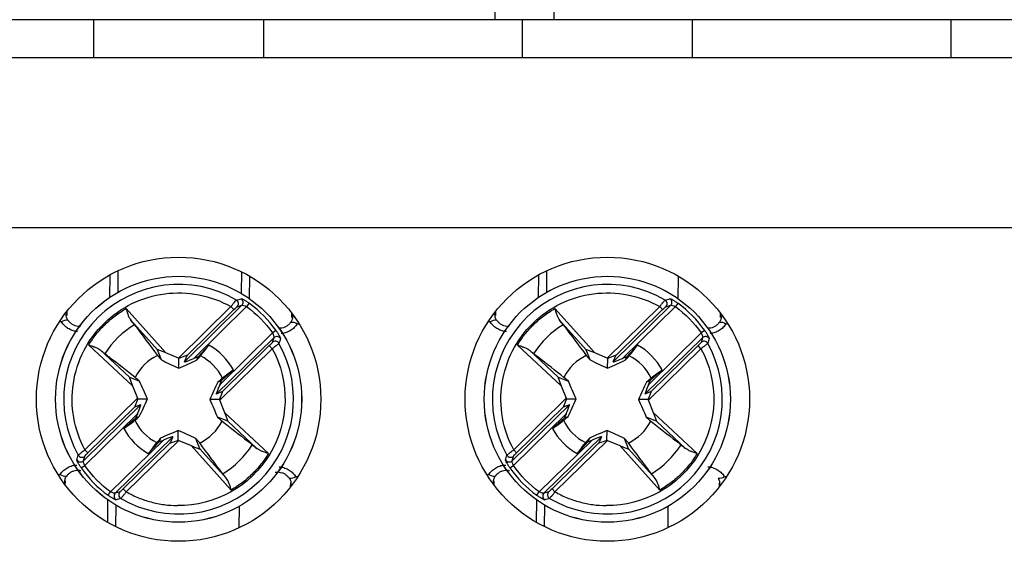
# Model space of a CAD drawing. Header units: inches. Extents: x 0.5 to 21.5, y 0.5 to 16.5.
# Tile 9 of 14: x 17.7 to 18.6, y 7.4 to 7.9. Entities that reach past the tile are written whole.
import ezdxf

# ---------------------------------------------------------------- set-up
doc = ezdxf.new("R2010")
doc.units = ezdxf.units.IN
doc.header["$LTSCALE"] = 2
doc.header["$MEASUREMENT"] = 0

msp = doc.modelspace()

# ---------------------------------------------------------------- linework, layer by layer
for p, q in [((18.15229, 8.25865), (18.15229, 7.89645)), ((18.20741, 7.89645), (18.20741, 8.25865)), ((17.78024, 7.89645), (17.57355, 7.89645)), ((17.78024, 7.86101), (17.78024, 7.89645)), ((17.93772, 7.89645), (17.78024, 7.89645)), ((18.17788, 7.89645), (17.93772, 7.89645)), ((17.93772, 7.89645), (17.93772, 7.86101)), ((18.17788, 7.86101), (18.17788, 7.89645)), ((18.33536, 7.89645), (18.17788, 7.89645)), ((18.33536, 7.89645), (18.33536, 7.86101)), ((18.57552, 7.89645), (18.33536, 7.89645)), ((18.57552, 7.86101), (18.57552, 7.89645)), ((18.733, 7.89645), (18.57552, 7.89645)), ((19.33733, 7.86101), (17.57355, 7.86101)), ((17.57355, 7.70353), (19.33733, 7.70353)), ((17.80281, 7.64349), (17.803, 7.6635)), ((17.91717, 7.66244), (17.91698, 7.64243)), ((18.20045, 7.64349), (18.20064, 7.6635)), ((17.79509, 7.65946), (17.7949, 7.63857)), ((17.92481, 7.63737), (17.925, 7.65826)), ((18.19273, 7.65946), (18.19253, 7.63857)), ((18.32245, 7.63737), (18.32264, 7.65826)), ((17.7554, 7.62573), (17.75537, 7.62181)), ((17.81019, 7.62833), (17.84726, 7.58712)), ((17.85882, 7.58224), (17.90753, 7.63006)), ((17.86435, 7.57888), (17.91773, 7.63128)), ((17.86685, 7.58461), (17.91029, 7.62725)), ((17.8731, 7.58196), (17.92209, 7.63006)), ((17.91029, 7.62725), (17.90753, 7.63006)), ((17.91337, 7.63), (17.91773, 7.63128)), ((17.92441, 7.63322), (17.92209, 7.63006)), ((18.15304, 7.62573), (18.15301, 7.62181)), ((18.20783, 7.62833), (18.2449, 7.58712)), ((18.25646, 7.58224), (18.30517, 7.63006)), ((18.26199, 7.57888), (18.31537, 7.63128)), ((18.26448, 7.58461), (18.30792, 7.62725)), ((18.27074, 7.58196), (18.31973, 7.63006)), ((18.30792, 7.62725), (18.30517, 7.63006)), ((18.31101, 7.63), (18.31537, 7.63128)), ((18.32205, 7.63322), (18.31973, 7.63006)), ((17.81461, 7.61755), (17.83936, 7.59003)), ((17.96402, 7.61987), (17.96406, 7.6238)), ((18.21224, 7.61755), (18.237, 7.59003)), ((18.36166, 7.61987), (18.36169, 7.6238)), ((17.75037, 7.61589), (17.74837, 7.61591)), ((17.94931, 7.60785), (17.94611, 7.60559)), ((17.97091, 7.61384), (17.96891, 7.61386)), ((18.14801, 7.61589), (18.146, 7.61591)), ((18.34695, 7.60785), (18.34375, 7.60559)), ((18.36855, 7.61384), (18.36655, 7.61386)), ((17.89388, 7.5488), (17.94726, 7.6012)), ((17.89712, 7.5575), (17.94611, 7.60559)), ((17.94726, 7.6012), (17.9459, 7.59687)), ((18.29151, 7.5488), (18.34489, 7.6012)), ((18.29476, 7.5575), (18.34375, 7.60559)), ((18.34489, 7.6012), (18.34353, 7.59687)), ((17.81617, 7.5566), (17.77565, 7.59443)), ((17.78635, 7.58981), (17.81341, 7.56455)), ((17.84298, 7.58053), (17.83936, 7.59003)), ((17.88709, 7.59434), (17.87699, 7.58352)), ((17.94584, 7.59103), (17.89713, 7.54321)), ((17.94309, 7.59384), (17.89965, 7.55119)), ((17.94584, 7.59103), (17.94309, 7.59384)), ((18.21381, 7.5566), (18.17329, 7.59443)), ((18.18399, 7.58981), (18.21105, 7.56455)), ((18.24061, 7.58053), (18.237, 7.59003)), ((18.28472, 7.59434), (18.27462, 7.58352)), ((18.34348, 7.59103), (18.29477, 7.54321)), ((18.34073, 7.59384), (18.29729, 7.55119)), ((18.34348, 7.59103), (18.34073, 7.59384)), ((17.85882, 7.58224), (17.84726, 7.58712)), ((17.85925, 7.57302), (17.85933, 7.58202)), ((17.86435, 7.57888), (17.86685, 7.58461)), ((17.87699, 7.58352), (17.8731, 7.58196)), ((17.87566, 7.58023), (17.87699, 7.58352)), ((18.25646, 7.58224), (18.2449, 7.58712)), ((18.25689, 7.57302), (18.25697, 7.58202)), ((18.26199, 7.57888), (18.26448, 7.58461)), ((18.27462, 7.58352), (18.27074, 7.58196)), ((18.2733, 7.58023), (18.27462, 7.58352)), ((17.89875, 7.56135), (17.90975, 7.57125)), ((18.29638, 7.56135), (18.30739, 7.57125)), ((17.81341, 7.56455), (17.82284, 7.56076)), ((18.21105, 7.56455), (18.22048, 7.56076)), ((17.81617, 7.5566), (17.82083, 7.54495)), ((17.89875, 7.56135), (17.89543, 7.56009)), ((17.89712, 7.5575), (17.89875, 7.56135)), ((18.21381, 7.5566), (18.21847, 7.54495)), ((18.29638, 7.56135), (18.29307, 7.56009)), ((18.29476, 7.5575), (18.29638, 7.56135)), ((17.77212, 7.49714), (17.82083, 7.54495)), ((17.82104, 7.54444), (17.83005, 7.54435)), ((17.89692, 7.54373), (17.88792, 7.54382)), ((17.89965, 7.55119), (17.89388, 7.5488)), ((18.16976, 7.49714), (18.21847, 7.54495)), ((18.21868, 7.54444), (18.22768, 7.54435)), ((18.29456, 7.54373), (18.28556, 7.54382)), ((18.29729, 7.55119), (18.29151, 7.5488)), ((17.82409, 7.53936), (17.77071, 7.48696)), ((17.77488, 7.49433), (17.81832, 7.53697)), ((17.81832, 7.53697), (17.82409, 7.53936)), ((17.90179, 7.53157), (17.89713, 7.54321)), ((18.22173, 7.53936), (18.16835, 7.48696)), ((18.17251, 7.49433), (18.21595, 7.53697)), ((18.21595, 7.53697), (18.22173, 7.53936)), ((18.29943, 7.53157), (18.29477, 7.54321)), ((17.82085, 7.53067), (17.77185, 7.48258)), ((17.81922, 7.52681), (17.80821, 7.51692)), ((17.82085, 7.53067), (17.81922, 7.52681)), ((17.81922, 7.52681), (17.82254, 7.52808)), ((17.90455, 7.52361), (17.89513, 7.5274)), ((17.90179, 7.53157), (17.94232, 7.49374)), ((18.21848, 7.53067), (18.16949, 7.48258)), ((18.21686, 7.52681), (18.20585, 7.51692)), ((18.21848, 7.53067), (18.21686, 7.52681)), ((18.21686, 7.52681), (18.22017, 7.52808)), ((18.30219, 7.52361), (18.29276, 7.5274)), ((18.29943, 7.53157), (18.33995, 7.49374)), ((17.93161, 7.49835), (17.90455, 7.52361)), ((18.32925, 7.49835), (18.30219, 7.52361)), ((17.85362, 7.50928), (17.80024, 7.45688)), ((17.8423, 7.50794), (17.84098, 7.50465)), ((17.85362, 7.50928), (17.85112, 7.50356)), ((17.85863, 7.50614), (17.85871, 7.51515)), ((17.8786, 7.49814), (17.87499, 7.50764)), ((18.25125, 7.50928), (18.19787, 7.45688)), ((18.23994, 7.50794), (18.23862, 7.50465)), ((18.25125, 7.50928), (18.24876, 7.50356)), ((18.25627, 7.50614), (18.25635, 7.51515)), ((18.27624, 7.49814), (18.27263, 7.50764)), ((17.84487, 7.5062), (17.79587, 7.45811)), ((17.85112, 7.50356), (17.80768, 7.46091)), ((17.85914, 7.50592), (17.81043, 7.45811)), ((17.83088, 7.49383), (17.84098, 7.50465)), ((17.84098, 7.50465), (17.84487, 7.5062)), ((17.85914, 7.50592), (17.8707, 7.50105)), ((17.90777, 7.45983), (17.8707, 7.50105)), ((17.8786, 7.49814), (17.90336, 7.47062)), ((18.2425, 7.5062), (18.19351, 7.45811)), ((18.24876, 7.50356), (18.20532, 7.46091)), ((18.25678, 7.50592), (18.20807, 7.45811)), ((18.22852, 7.49383), (18.23862, 7.50465)), ((18.23862, 7.50465), (18.2425, 7.5062)), ((18.25678, 7.50592), (18.26834, 7.50105)), ((18.30541, 7.45983), (18.26834, 7.50105)), ((18.27624, 7.49814), (18.301, 7.47062)), ((17.77071, 7.48696), (17.77207, 7.49129)), ((17.77212, 7.49714), (17.77488, 7.49433)), ((18.16835, 7.48696), (18.16971, 7.49129)), ((18.16976, 7.49714), (18.17251, 7.49433)), ((17.76865, 7.48032), (17.77185, 7.48258)), ((18.16629, 7.48032), (18.16949, 7.48258)), ((17.74705, 7.47432), (17.74906, 7.4743)), ((17.9676, 7.47228), (17.9696, 7.47226)), ((18.14469, 7.47432), (18.14669, 7.4743)), ((18.36524, 7.47228), (18.36724, 7.47226)), ((17.75391, 7.46437), (17.75395, 7.46829)), ((17.9626, 7.46636), (17.96256, 7.46244)), ((18.15155, 7.46437), (18.15158, 7.46829)), ((18.36024, 7.46636), (18.3602, 7.46244)), ((17.79355, 7.45495), (17.79587, 7.45811)), ((17.80459, 7.45816), (17.80024, 7.45688)), ((17.80768, 7.46091), (17.81043, 7.45811)), ((18.19119, 7.45495), (18.19351, 7.45811)), ((18.20223, 7.45816), (18.19787, 7.45688)), ((18.20532, 7.46091), (18.20807, 7.45811)), ((17.79315, 7.4508), (17.79296, 7.42991)), ((17.8008, 7.42572), (17.80098, 7.44574)), ((17.91515, 7.44468), (17.91496, 7.42466)), ((18.19079, 7.4508), (18.1906, 7.42991)), ((18.19843, 7.42572), (18.19862, 7.44574)), ((18.31279, 7.44468), (18.3126, 7.42466))]:
    msp.add_line(p, q)
at = {"flags": 128}
for points in [[(17.7539, 7.62379), (17.75406, 7.62369), (17.75478, 7.62311)], [(17.75679, 7.61701), (17.75657, 7.6172), (17.75627, 7.61735)], [(17.96464, 7.62117), (17.96536, 7.62173), (17.96552, 7.62183)], [(18.15154, 7.62379), (18.1517, 7.62369), (18.15242, 7.62311)], [(18.15443, 7.61701), (18.15421, 7.6172), (18.15391, 7.61735)], [(18.36228, 7.62117), (18.363, 7.62173), (18.36316, 7.62183)], [(17.96303, 7.61544), (17.96273, 7.61529), (17.96251, 7.61511)], [(18.36067, 7.61544), (18.36037, 7.61529), (18.36015, 7.61511)], [(17.75493, 7.47273), (17.75523, 7.47288), (17.75546, 7.47307)], [(17.96117, 7.47116), (17.96139, 7.47097), (17.96169, 7.47081)], [(18.15257, 7.47273), (18.15287, 7.47288), (18.1531, 7.47307)], [(17.75333, 7.467), (17.7526, 7.46643), (17.75244, 7.46634)], [(17.96319, 7.46506), (17.96391, 7.46447), (17.96406, 7.46438)], [(18.15096, 7.467), (18.15024, 7.46643), (18.15008, 7.46634)], [(18.36083, 7.46506), (18.36154, 7.46447), (18.3617, 7.46438)]]:
    msp.add_lwpolyline(points, dxfattribs=at)
for centre, radius in [((17.85898, 7.54408), 0.13189), ((18.25662, 7.54408), 0.13189), ((17.85898, 7.54408), 0.11417), ((17.85898, 7.54408), 0.11413), ((18.25662, 7.54408), 0.11417), ((18.25662, 7.54408), 0.11413)]:
    msp.add_circle(centre, radius)
for centre, radius, start, end in [((17.85898, 7.54408), 0.10658, 59.80061, 209.13733), ((18.25662, 7.54408), 0.10658, 59.80061, 209.13733), ((17.91058, 7.6328), 0.00395, 314.99013, 59.37771), ((17.91494, 7.63408), 0.00395, 314.97221, 57.7116), ((18.30822, 7.6328), 0.00395, 314.99013, 59.37771), ((18.31257, 7.63408), 0.00395, 314.97221, 57.7116), ((17.85898, 7.54408), 0.11057, 35.21881, 53.71914), ((18.25662, 7.54408), 0.11057, 35.21881, 53.71914), ((17.75516, 7.60919), 0.00824, 82.25241, 125.59165), ((17.75335, 7.62167), 0.00202, 3.77243, 45.11233), ((17.96604, 7.6197), 0.00202, 133.67061, 175.14568), ((18.1528, 7.60919), 0.00824, 82.25241, 125.59165), ((18.15099, 7.62167), 0.00202, 3.77243, 45.11233), ((18.36367, 7.6197), 0.00202, 133.67061, 175.14568), ((17.85898, 7.54408), 0.08031, 120.61251, 148.32543), ((17.96399, 7.60725), 0.00824, 53.35028, 96.67025), ((18.25662, 7.54408), 0.08031, 120.61251, 148.32543), ((18.36163, 7.60725), 0.00824, 53.35028, 96.67025), ((17.95, 7.59836), 0.00395, 31.22641, 133.96574), ((18.34764, 7.59836), 0.00395, 31.22641, 133.96574), ((17.85898, 7.54408), 0.10658, 239.80061, 29.13733), ((17.85898, 7.54408), 0.05758, 28.15255, 60.78539), ((17.94864, 7.59403), 0.00395, 29.55985, 133.94781), ((18.25662, 7.54408), 0.10658, 239.80061, 29.13733), ((18.25662, 7.54408), 0.05758, 28.15255, 60.78539), ((18.34628, 7.59403), 0.00395, 29.55985, 133.94781), ((17.85898, 7.54408), 0.04508, 115.71668, 153.22126), ((17.85898, 7.54408), 0.04508, 25.71668, 63.22126), ((18.25662, 7.54408), 0.04508, 115.71668, 153.22126), ((18.25662, 7.54408), 0.04508, 25.71668, 63.22126), ((17.85898, 7.54408), 0.05758, 208.15255, 240.78539), ((17.85898, 7.54408), 0.04508, 205.71668, 243.22126), ((17.85898, 7.54408), 0.04508, 295.71668, 333.22126), ((18.25662, 7.54408), 0.05758, 208.15255, 240.78539), ((18.25662, 7.54408), 0.04508, 205.71668, 243.22126), ((18.25662, 7.54408), 0.04508, 295.71668, 333.22126), ((17.85898, 7.54408), 0.08031, 300.61251, 328.32543), ((18.25662, 7.54408), 0.08031, 300.61251, 328.32543), ((17.76933, 7.49414), 0.00395, 209.55985, 313.94781), ((18.16696, 7.49414), 0.00395, 209.55985, 313.94781), ((17.76797, 7.48981), 0.00395, 211.22635, 313.96574), ((17.85898, 7.54408), 0.11057, 215.21881, 233.71914), ((18.16561, 7.48981), 0.00395, 211.22635, 313.96574), ((18.25662, 7.54408), 0.11057, 215.21881, 233.71914), ((17.75397, 7.48092), 0.00824, 233.35028, 276.67025), ((17.9628, 7.47898), 0.00824, 262.25241, 305.59165), ((18.15161, 7.48092), 0.00824, 233.35028, 276.67025), ((18.36044, 7.47898), 0.00824, 262.25241, 305.59165), ((17.75193, 7.46846), 0.00202, 313.67061, 355.14568), ((17.96462, 7.46649), 0.00202, 183.79226, 225.26733), ((18.14957, 7.46846), 0.00202, 313.67061, 355.14568), ((18.36225, 7.46649), 0.00202, 183.79226, 225.26733), ((17.80303, 7.45409), 0.00395, 134.97221, 237.7116), ((17.80738, 7.45537), 0.00395, 134.99013, 239.37765), ((18.20067, 7.45409), 0.00395, 134.97221, 237.7116), ((18.20502, 7.45537), 0.00395, 134.99013, 239.37765)]:
    msp.add_arc(centre, radius, start, end)
for centre, major_axis, ratio, start_param, end_param in [((17.84792, 7.58639), (0.00856, -0.00365), 0.04428, 1.665832, 3.184268), ((18.24555, 7.58639), (0.00856, -0.00365), 0.04428, 1.665832, 3.184268), ((17.8585, 7.58193), (0.00394, -0.00164), 0.096832, 1.398366, 1.529945), ((17.85733, 7.58078), (0.00952, 0.00385), 0.040112, 6.242281, 7.625556), ((17.87387, 7.58272), (0.00952, 0.00385), 0.040112, 3.100688, 4.615543), ((18.25614, 7.58193), (0.00394, -0.00164), 0.096832, 1.398366, 1.529945), ((18.25497, 7.58078), (0.00952, 0.00385), 0.040112, 6.242281, 7.625556), ((18.2715, 7.58272), (0.00952, 0.00385), 0.040112, 3.100688, 4.615543), ((17.81688, 7.55593), (-0.00349, 0.00862), 0.04428, 6.24051, 7.758946), ((18.21452, 7.55593), (-0.00349, 0.00862), 0.04428, 6.24051, 7.758946), ((17.89788, 7.55825), (0.00403, 0.00944), 0.040112, 1.667642, 3.182497), ((18.29552, 7.55825), (0.00403, 0.00944), 0.040112, 1.667642, 3.182497), ((17.82232, 7.54642), (0.00403, 0.00944), 0.040112, 1.799222, 3.182497), ((17.82115, 7.54527), (-0.00157, 0.00397), 0.096832, 1.611647, 1.743226), ((17.89564, 7.54175), (0.00403, 0.00944), 0.040112, 4.940814, 6.32409), ((17.89681, 7.5429), (-0.00157, 0.00397), 0.096832, 4.75324, 4.884819), ((18.21996, 7.54642), (0.00403, 0.00944), 0.040112, 1.799222, 3.182497), ((18.21879, 7.54527), (-0.00157, 0.00397), 0.096832, 1.611647, 1.743226), ((18.29328, 7.54175), (0.00403, 0.00944), 0.040112, 4.940814, 6.32409), ((18.29445, 7.5429), (-0.00157, 0.00397), 0.096832, 4.75324, 4.884819), ((17.82008, 7.52992), (0.00403, 0.00944), 0.040112, 4.809235, 6.32409), ((18.21772, 7.52992), (0.00403, 0.00944), 0.040112, 4.809235, 6.32409), ((17.90108, 7.53223), (-0.00349, 0.00862), 0.04428, 3.098917, 4.617354), ((18.29872, 7.53223), (-0.00349, 0.00862), 0.04428, 3.098917, 4.617354), ((17.8441, 7.50545), (0.00952, 0.00385), 0.040112, 6.242281, 7.757136), ((18.24174, 7.50545), (0.00952, 0.00385), 0.040112, 6.242281, 7.757136), ((17.86064, 7.50739), (0.00952, 0.00385), 0.040112, 3.100688, 4.483964), ((17.85946, 7.50624), (0.00394, -0.00164), 0.096832, 4.539959, 4.671538), ((17.87005, 7.50177), (0.00856, -0.00365), 0.04428, 4.807424, 6.325861), ((18.25827, 7.50739), (0.00952, 0.00385), 0.040112, 3.100688, 4.483964), ((18.2571, 7.50624), (0.00394, -0.00164), 0.096832, 4.539959, 4.671538), ((18.26769, 7.50177), (0.00856, -0.00365), 0.04428, 4.807424, 6.325861)]:
    msp.add_ellipse(centre, major_axis=major_axis, ratio=ratio, start_param=start_param, end_param=end_param)
for points, knots in [([(17.77212, 7.49714), (17.76194, 7.51598), (17.75816, 7.53762), (17.76454, 7.57997), (17.77453, 7.59954), (17.8051, 7.62955), (17.82485, 7.63918), (17.86731, 7.64477), (17.88888, 7.64059), (17.90753, 7.63006)], [0, 0, 0, 0, 0.25, 0.25, 0.5, 0.5, 0.75, 0.75, 1, 1, 1, 1]), ([(18.16976, 7.49714), (18.15958, 7.51598), (18.15579, 7.53762), (18.16218, 7.57997), (18.17217, 7.59954), (18.20274, 7.62955), (18.22249, 7.63918), (18.26495, 7.64477), (18.28652, 7.64059), (18.30517, 7.63006)], [0, 0, 0, 0, 0.25, 0.25, 0.5, 0.5, 0.75, 0.75, 1, 1, 1, 1]), ([(17.90753, 7.63006), (17.90786, 7.63049), (17.90848, 7.63129), (17.90932, 7.63235), (17.90998, 7.63318), (17.91049, 7.63379), (17.91126, 7.63473), (17.91217, 7.63581), (17.91246, 7.63607), (17.91259, 7.6362)], [0, 0, 0, 0, 0.138769, 0.258297, 0.358544, 0.439475, 0.501066, 0.760761, 1, 1, 1, 1]), ([(17.91705, 7.63742), (17.91713, 7.63742), (17.91729, 7.63742), (17.91785, 7.63722), (17.91863, 7.63686), (17.91992, 7.63617), (17.92188, 7.63502), (17.92357, 7.63382), (17.92441, 7.63322)], [0, 0, 0, 0, 0.125443, 0.2474, 0.37098, 0.501115, 0.750201, 1, 1, 1, 1]), ([(18.30517, 7.63006), (18.3055, 7.63049), (18.30612, 7.63129), (18.30696, 7.63235), (18.30762, 7.63318), (18.30812, 7.63379), (18.3089, 7.63473), (18.30981, 7.63581), (18.31009, 7.63607), (18.31023, 7.6362)], [0, 0, 0, 0, 0.138769, 0.258297, 0.358544, 0.439475, 0.501066, 0.760761, 1, 1, 1, 1]), ([(18.31468, 7.63742), (18.31477, 7.63742), (18.31493, 7.63742), (18.31549, 7.63722), (18.31627, 7.63686), (18.31756, 7.63617), (18.31951, 7.63502), (18.3212, 7.63382), (18.32205, 7.63322)], [0, 0, 0, 0, 0.125443, 0.247401, 0.37098, 0.501115, 0.750201, 1, 1, 1, 1]), ([(17.77565, 7.59443), (17.77674, 7.59615), (17.77891, 7.5996), (17.78256, 7.6045), (17.7865, 7.60918), (17.79214, 7.61507), (17.79983, 7.62183), (17.80674, 7.62617), (17.81019, 7.62833)], [0, 0, 0, 0, 0.125196, 0.249951, 0.374762, 0.500122, 0.749951, 1, 1, 1, 1]), ([(17.81019, 7.62833), (17.81043, 7.6275), (17.81087, 7.626), (17.81148, 7.62404), (17.81224, 7.6219), (17.81314, 7.61962), (17.81415, 7.61819), (17.81461, 7.61755)], [0, 0, 0, 0, 0.207855, 0.374568, 0.500132, 0.77362, 1, 1, 1, 1]), ([(18.17329, 7.59443), (18.17437, 7.59615), (18.17654, 7.5996), (18.1802, 7.6045), (18.18414, 7.60918), (18.18978, 7.61507), (18.19746, 7.62183), (18.20437, 7.62617), (18.20783, 7.62833)], [0, 0, 0, 0, 0.125196, 0.249951, 0.374762, 0.500122, 0.749951, 1, 1, 1, 1]), ([(18.20783, 7.62833), (18.20807, 7.6275), (18.20851, 7.626), (18.20912, 7.62404), (18.20988, 7.6219), (18.21078, 7.61962), (18.21179, 7.61819), (18.21224, 7.61755)], [0, 0, 0, 0, 0.207855, 0.374568, 0.500132, 0.77362, 1, 1, 1, 1]), ([(17.75626, 7.61736), (17.75578, 7.61828), (17.75483, 7.62011), (17.7548, 7.62211), (17.75478, 7.6231)], [0, 0, 0, 0, 0.503642, 1, 1, 1, 1]), ([(17.76793, 7.61168), (17.76718, 7.61166), (17.76551, 7.6116), (17.763, 7.61223), (17.76055, 7.61337), (17.75837, 7.61496), (17.75732, 7.61633), (17.75679, 7.61701)], [0, 0, 0, 0, 0.170682, 0.376068, 0.58274, 0.790464, 1, 1, 1, 1]), ([(17.96463, 7.62116), (17.9646, 7.62017), (17.96453, 7.61817), (17.96354, 7.61636), (17.96305, 7.61544)], [0, 0, 0, 0, 0.496358, 1, 1, 1, 1]), ([(18.15389, 7.61736), (18.15342, 7.61828), (18.15247, 7.62011), (18.15243, 7.62211), (18.15242, 7.6231)], [0, 0, 0, 0, 0.503642, 1, 1, 1, 1]), ([(18.16557, 7.61168), (18.16482, 7.61166), (18.16315, 7.6116), (18.16063, 7.61223), (18.15819, 7.61337), (18.15601, 7.61496), (18.15496, 7.61633), (18.15443, 7.61701)], [0, 0, 0, 0, 0.170682, 0.376068, 0.58274, 0.790464, 1, 1, 1, 1]), ([(18.36227, 7.62116), (18.36223, 7.62017), (18.36217, 7.61817), (18.36118, 7.61636), (18.36069, 7.61544)], [0, 0, 0, 0, 0.496358, 1, 1, 1, 1]), ([(17.76533, 7.60688), (17.76511, 7.60689), (17.7634, 7.60689), (17.76027, 7.60784), (17.75631, 7.60975), (17.75285, 7.61247), (17.7512, 7.61475), (17.75037, 7.61589)], [0, 0, 0, 0, 0.035732, 0.275625, 0.51751, 0.757446, 1, 1, 1, 1]), ([(17.94931, 7.60785), (17.94961, 7.60742), (17.9502, 7.60657), (17.95101, 7.60531), (17.95173, 7.60411), (17.95254, 7.60264), (17.95331, 7.60104), (17.95335, 7.60062), (17.95338, 7.60041)], [0, 0, 0, 0, 0.127626, 0.250975, 0.374166, 0.501342, 0.753817, 1, 1, 1, 1]), ([(17.96251, 7.61511), (17.96197, 7.61443), (17.96089, 7.61309), (17.95869, 7.61153), (17.95622, 7.61045), (17.9539, 7.60989), (17.95246, 7.60995), (17.95192, 7.60998)], [0, 0, 0, 0, 0.220553, 0.43898, 0.656249, 0.872261, 1, 1, 1, 1]), ([(17.96891, 7.61386), (17.96806, 7.61274), (17.96636, 7.61049), (17.96285, 7.60783), (17.95885, 7.60601), (17.95586, 7.60512), (17.9543, 7.60514), (17.95423, 7.60514)], [0, 0, 0, 0, 0.248654, 0.494727, 0.742489, 0.988415, 1, 1, 1, 1]), ([(18.16297, 7.60688), (18.16275, 7.60689), (18.16104, 7.60689), (18.15791, 7.60784), (18.15395, 7.60975), (18.15049, 7.61247), (18.14884, 7.61475), (18.14801, 7.61589)], [0, 0, 0, 0, 0.035732, 0.275625, 0.51751, 0.757446, 1, 1, 1, 1]), ([(18.34695, 7.60785), (18.34725, 7.60742), (18.34784, 7.60657), (18.34865, 7.60531), (18.34937, 7.60411), (18.35018, 7.60264), (18.35095, 7.60104), (18.35099, 7.60062), (18.35101, 7.60041)], [0, 0, 0, 0, 0.127626, 0.250975, 0.374166, 0.501342, 0.753817, 1, 1, 1, 1]), ([(18.36015, 7.61511), (18.35961, 7.61443), (18.35853, 7.61309), (18.35632, 7.61153), (18.35386, 7.61045), (18.35154, 7.60989), (18.3501, 7.60995), (18.34956, 7.60998)], [0, 0, 0, 0, 0.220553, 0.43898, 0.656249, 0.872261, 1, 1, 1, 1]), ([(18.36655, 7.61386), (18.3657, 7.61274), (18.364, 7.61049), (18.36049, 7.60783), (18.35649, 7.60601), (18.3535, 7.60512), (18.35194, 7.60514), (18.35187, 7.60514)], [0, 0, 0, 0, 0.2486536, 0.4947266, 0.7424889, 0.9884145, 1, 1, 1, 1]), ([(17.77565, 7.59443), (17.77656, 7.59414), (17.77813, 7.59364), (17.78007, 7.59298), (17.78214, 7.59224), (17.78431, 7.5913), (17.78572, 7.59027), (17.78635, 7.58981)], [0, 0, 0, 0, 0.228953, 0.395609, 0.500169, 0.776812, 1, 1, 1, 1]), ([(17.94584, 7.59103), (17.96246, 7.56029), (17.96159, 7.52305), (17.92552, 7.4632), (17.893, 7.44503), (17.85807, 7.44535)], [0, 0, 0, 0, 0.5, 0.5, 1, 1, 1, 1]), ([(17.9459, 7.59687), (17.94586, 7.59676), (17.94553, 7.59636), (17.9445, 7.59525), (17.94381, 7.59454), (17.94309, 7.59384)], [0, 0, 0, 0, 0.5, 0.5, 1, 1, 1, 1]), ([(17.95208, 7.59598), (17.95203, 7.59593), (17.95194, 7.59582), (17.95155, 7.59547), (17.95095, 7.59497), (17.95002, 7.59422), (17.9484, 7.59294), (17.94682, 7.59176), (17.94584, 7.59103)], [0, 0, 0, 0, 0.117547, 0.240227, 0.368092, 0.501183, 0.691076, 1, 1, 1, 1]), ([(18.17329, 7.59443), (18.1742, 7.59414), (18.17577, 7.59364), (18.17771, 7.59298), (18.17978, 7.59224), (18.18195, 7.5913), (18.18336, 7.59027), (18.18399, 7.58981)], [0, 0, 0, 0, 0.228953, 0.395609, 0.500169, 0.776812, 1, 1, 1, 1]), ([(18.34348, 7.59103), (18.36009, 7.56029), (18.35922, 7.52305), (18.32316, 7.4632), (18.29064, 7.44503), (18.25571, 7.44535)], [0, 0, 0, 0, 0.5, 0.5, 1, 1, 1, 1]), ([(18.34353, 7.59687), (18.3435, 7.59676), (18.34317, 7.59636), (18.34214, 7.59525), (18.34145, 7.59454), (18.34073, 7.59384)], [0, 0, 0, 0, 0.5, 0.5, 1, 1, 1, 1]), ([(18.34971, 7.59598), (18.34967, 7.59593), (18.34958, 7.59582), (18.34919, 7.59547), (18.34859, 7.59497), (18.34766, 7.59422), (18.34603, 7.59294), (18.34446, 7.59176), (18.34348, 7.59103)], [0, 0, 0, 0, 0.117547, 0.240227, 0.368092, 0.501183, 0.691076, 1, 1, 1, 1]), ([(17.81874, 7.56439), (17.81072, 7.57064), (17.80277, 7.57682), (17.79482, 7.583), (17.79342, 7.58409), (17.79203, 7.58517), (17.79063, 7.58625)], [0, 0, 0, 0, 0.001526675, 0.001526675, 0.001526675, 0.001794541, 0.001794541, 0.001794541, 0.001794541]), ([(18.21638, 7.56439), (18.20836, 7.57064), (18.2004, 7.57682), (18.19246, 7.583), (18.19106, 7.58409), (18.18967, 7.58517), (18.18827, 7.58625)], [0, 0, 0, 0, 0.001526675, 0.001526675, 0.001526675, 0.001794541, 0.001794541, 0.001794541, 0.001794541]), ([(17.89923, 7.52377), (17.90724, 7.51753), (17.9152, 7.51134), (17.92315, 7.50516), (17.92454, 7.50408), (17.92594, 7.503), (17.92733, 7.50191)], [0, 0, 0, 0, 0.001526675, 0.001526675, 0.001526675, 0.001794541, 0.001794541, 0.001794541, 0.001794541]), ([(18.29686, 7.52377), (18.30488, 7.51753), (18.31284, 7.51134), (18.32079, 7.50516), (18.32218, 7.50408), (18.32357, 7.503), (18.32497, 7.50191)], [0, 0, 0, 0, 0.001526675, 0.001526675, 0.001526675, 0.001794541, 0.001794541, 0.001794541, 0.001794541]), ([(17.94232, 7.49374), (17.94141, 7.49403), (17.93983, 7.49453), (17.93789, 7.49518), (17.93583, 7.49593), (17.93365, 7.49687), (17.93224, 7.4979), (17.93161, 7.49835)], [0, 0, 0, 0, 0.228953, 0.395609, 0.500169, 0.776812, 1, 1, 1, 1]), ([(18.33995, 7.49374), (18.33904, 7.49403), (18.33747, 7.49453), (18.33553, 7.49518), (18.33346, 7.49593), (18.33129, 7.49687), (18.32988, 7.4979), (18.32925, 7.49835)], [0, 0, 0, 0, 0.228953, 0.395609, 0.500169, 0.776812, 1, 1, 1, 1]), ([(17.76589, 7.49219), (17.76593, 7.49224), (17.76602, 7.49234), (17.76642, 7.49269), (17.76701, 7.49319), (17.76795, 7.49394), (17.76957, 7.49523), (17.77115, 7.49641), (17.77212, 7.49714)], [0, 0, 0, 0, 0.117547, 0.240227, 0.368092, 0.501183, 0.691076, 1, 1, 1, 1]), ([(17.77207, 7.49129), (17.7721, 7.49141), (17.77243, 7.4918), (17.77346, 7.49292), (17.77416, 7.49362), (17.77488, 7.49433)], [0, 0, 0, 0, 0.5, 0.5, 1, 1, 1, 1]), ([(17.94232, 7.49374), (17.94123, 7.49201), (17.93906, 7.48856), (17.9354, 7.48366), (17.93147, 7.47898), (17.92582, 7.4731), (17.91814, 7.46634), (17.91123, 7.462), (17.90777, 7.45983)], [0, 0, 0, 0, 0.125196, 0.249951, 0.374762, 0.500122, 0.749951, 1, 1, 1, 1]), ([(18.16353, 7.49219), (18.16357, 7.49224), (18.16366, 7.49234), (18.16405, 7.49269), (18.16465, 7.49319), (18.16559, 7.49394), (18.16721, 7.49523), (18.16878, 7.49641), (18.16976, 7.49714)], [0, 0, 0, 0, 0.117547, 0.240227, 0.368092, 0.501183, 0.691076, 1, 1, 1, 1]), ([(18.16971, 7.49129), (18.16974, 7.49141), (18.17007, 7.4918), (18.1711, 7.49292), (18.17179, 7.49362), (18.17251, 7.49433)], [0, 0, 0, 0, 0.5, 0.5, 1, 1, 1, 1]), ([(18.33995, 7.49374), (18.33887, 7.49201), (18.3367, 7.48856), (18.33304, 7.48366), (18.3291, 7.47898), (18.32346, 7.4731), (18.31578, 7.46634), (18.30887, 7.462), (18.30541, 7.45983)], [0, 0, 0, 0, 0.125196, 0.249951, 0.374762, 0.500122, 0.749951, 1, 1, 1, 1]), ([(17.74906, 7.4743), (17.74991, 7.47543), (17.7516, 7.47767), (17.75511, 7.48033), (17.75911, 7.48218), (17.76243, 7.48308), (17.76432, 7.48304), (17.76472, 7.48303)], [0, 0, 0, 0, 0.235742, 0.469037, 0.703934, 0.93709, 1, 1, 1, 1]), ([(17.76865, 7.48032), (17.76835, 7.48075), (17.76776, 7.4816), (17.76695, 7.48286), (17.76624, 7.48406), (17.76543, 7.48553), (17.76466, 7.48712), (17.76461, 7.48755), (17.76459, 7.48776)], [0, 0, 0, 0, 0.127626, 0.250975, 0.374166, 0.501342, 0.753817, 1, 1, 1, 1]), ([(17.9523, 7.48129), (17.95263, 7.48129), (17.95445, 7.48129), (17.95769, 7.48034), (17.96165, 7.47841), (17.96512, 7.47569), (17.96677, 7.47342), (17.9676, 7.47228)], [0, 0, 0, 0, 0.052792, 0.28844, 0.526047, 0.761738, 1, 1, 1, 1]), ([(18.14669, 7.4743), (18.14754, 7.47543), (18.14924, 7.47767), (18.15275, 7.48033), (18.15675, 7.48218), (18.16007, 7.48308), (18.16196, 7.48304), (18.16236, 7.48303)], [0, 0, 0, 0, 0.235742, 0.469037, 0.703934, 0.93709, 1, 1, 1, 1]), ([(18.16629, 7.48032), (18.16599, 7.48075), (18.1654, 7.4816), (18.16459, 7.48286), (18.16387, 7.48406), (18.16307, 7.48553), (18.16229, 7.48712), (18.16225, 7.48755), (18.16223, 7.48776)], [0, 0, 0, 0, 0.127626, 0.250975, 0.374166, 0.501342, 0.753817, 1, 1, 1, 1]), ([(18.34994, 7.48129), (18.35027, 7.48129), (18.35209, 7.48129), (18.35533, 7.48034), (18.35929, 7.47841), (18.36275, 7.47569), (18.36441, 7.47342), (18.36524, 7.47228)], [0, 0, 0, 0, 0.052792, 0.28844, 0.526047, 0.761738, 1, 1, 1, 1]), ([(17.75333, 7.46701), (17.75337, 7.468), (17.75344, 7.47), (17.75442, 7.47181), (17.75492, 7.47272)], [0, 0, 0, 0, 0.496358, 1, 1, 1, 1]), ([(17.75546, 7.47307), (17.75601, 7.47375), (17.75708, 7.47509), (17.75928, 7.47664), (17.76175, 7.47775), (17.76442, 7.47829), (17.76663, 7.47834), (17.76787, 7.47803), (17.76822, 7.47794)], [0, 0, 0, 0, 0.18752, 0.373257, 0.558025, 0.741738, 0.925225, 1, 1, 1, 1]), ([(17.90777, 7.45983), (17.90753, 7.46066), (17.9071, 7.46216), (17.90648, 7.46412), (17.90573, 7.46627), (17.90482, 7.46855), (17.90381, 7.46997), (17.90336, 7.47062)], [0, 0, 0, 0, 0.207855, 0.374568, 0.500132, 0.77362, 1, 1, 1, 1]), ([(17.94844, 7.47626), (17.94882, 7.47635), (17.95007, 7.47664), (17.95231, 7.47655), (17.95496, 7.47596), (17.95741, 7.4748), (17.95959, 7.47321), (17.96064, 7.47185), (17.96117, 7.47116)], [0, 0, 0, 0, 0.078234, 0.26104, 0.444072, 0.628238, 0.813324, 1, 1, 1, 1]), ([(17.96171, 7.47081), (17.96219, 7.46989), (17.96314, 7.46806), (17.96317, 7.46606), (17.96318, 7.46506)], [0, 0, 0, 0, 0.503642, 1, 1, 1, 1]), ([(18.15097, 7.46701), (18.15101, 7.468), (18.15108, 7.47), (18.15206, 7.47181), (18.15255, 7.47272)], [0, 0, 0, 0, 0.496358, 1, 1, 1, 1]), ([(18.1531, 7.47307), (18.15364, 7.47375), (18.15472, 7.47509), (18.15692, 7.47664), (18.15939, 7.47775), (18.16206, 7.47829), (18.16427, 7.47834), (18.16551, 7.47803), (18.16586, 7.47794)], [0, 0, 0, 0, 0.18752, 0.373257, 0.558025, 0.741738, 0.925225, 1, 1, 1, 1]), ([(18.30541, 7.45983), (18.30517, 7.46066), (18.30473, 7.46216), (18.30412, 7.46412), (18.30336, 7.46627), (18.30246, 7.46855), (18.30145, 7.46997), (18.301, 7.47062)], [0, 0, 0, 0, 0.207855, 0.374568, 0.500132, 0.77362, 1, 1, 1, 1]), ([(18.35935, 7.47081), (18.35982, 7.46989), (18.36077, 7.46806), (18.36081, 7.46606), (18.36082, 7.46506)], [0, 0, 0, 0, 0.503642, 1, 1, 1, 1]), ([(17.80092, 7.45075), (17.80084, 7.45075), (17.80067, 7.45074), (17.80012, 7.45095), (17.79933, 7.45131), (17.79804, 7.452), (17.79609, 7.45315), (17.7944, 7.45435), (17.79355, 7.45495)], [0, 0, 0, 0, 0.125443, 0.2474, 0.37098, 0.501115, 0.750201, 1, 1, 1, 1]), ([(17.81043, 7.45811), (17.8101, 7.45768), (17.80948, 7.45688), (17.80865, 7.45582), (17.80798, 7.45499), (17.80748, 7.45438), (17.8067, 7.45344), (17.80579, 7.45236), (17.80551, 7.4521), (17.80537, 7.45197)], [0, 0, 0, 0, 0.138769, 0.258297, 0.358544, 0.439475, 0.501066, 0.760761, 1, 1, 1, 1]), ([(17.81043, 7.45811), (17.81226, 7.45712), (17.81591, 7.45514), (17.82161, 7.45262), (17.82745, 7.45044), (17.8354, 7.44806), (17.84561, 7.44591), (17.85391, 7.44554), (17.85807, 7.44535)], [0, 0, 0, 0, 0.1252, 0.249954, 0.374762, 0.500123, 0.749954, 1, 1, 1, 1]), ([(18.19856, 7.45075), (18.19847, 7.45075), (18.19831, 7.45074), (18.19775, 7.45095), (18.19697, 7.45131), (18.19568, 7.452), (18.19373, 7.45315), (18.19204, 7.45435), (18.19119, 7.45495)], [0, 0, 0, 0, 0.125443, 0.247401, 0.37098, 0.501115, 0.750201, 1, 1, 1, 1]), ([(18.20807, 7.45811), (18.20774, 7.45768), (18.20712, 7.45688), (18.20629, 7.45582), (18.20562, 7.45499), (18.20512, 7.45438), (18.20434, 7.45344), (18.20343, 7.45236), (18.20315, 7.4521), (18.20301, 7.45197)], [0, 0, 0, 0, 0.138769, 0.258297, 0.358544, 0.439475, 0.501066, 0.760761, 1, 1, 1, 1]), ([(18.20807, 7.45811), (18.2099, 7.45712), (18.21355, 7.45514), (18.21925, 7.45262), (18.22509, 7.45044), (18.23304, 7.44806), (18.24325, 7.44591), (18.25155, 7.44554), (18.25571, 7.44535)], [0, 0, 0, 0, 0.1252, 0.249954, 0.374762, 0.500123, 0.749954, 1, 1, 1, 1])]:
    msp.add_open_spline(points, degree=3, knots=knots)
for points in [[(17.91259, 7.6362), (17.91406, 7.63664), (17.91554, 7.63704), (17.91705, 7.63742)], [(18.31023, 7.6362), (18.3117, 7.63664), (18.31318, 7.63704), (18.31468, 7.63742)], [(17.91029, 7.62725), (17.91172, 7.62866), (17.91314, 7.62993), (17.91337, 7.63)], [(17.91773, 7.63128), (17.91811, 7.6315), (17.92023, 7.63103), (17.92209, 7.63006)], [(17.92209, 7.63006), (17.93137, 7.62325), (17.93948, 7.61499), (17.94611, 7.60559)], [(18.30792, 7.62725), (18.30935, 7.62866), (18.31078, 7.62993), (18.31101, 7.63)], [(18.31537, 7.63128), (18.31575, 7.6315), (18.31787, 7.63103), (18.31973, 7.63006)], [(18.31973, 7.63006), (18.329, 7.62325), (18.33711, 7.61499), (18.34375, 7.60559)], [(17.81809, 7.6132), (17.81724, 7.61433), (17.81607, 7.6158), (17.81461, 7.61755)], [(18.21572, 7.6132), (18.21488, 7.61433), (18.2137, 7.6158), (18.21224, 7.61755)], [(17.81809, 7.6132), (17.82517, 7.60373), (17.83226, 7.59425), (17.83942, 7.5847)], [(18.21572, 7.6132), (18.22281, 7.60373), (18.2299, 7.59425), (18.23706, 7.5847)], [(17.94611, 7.60559), (17.94705, 7.60369), (17.94747, 7.60158), (17.94726, 7.6012)], [(17.95338, 7.60041), (17.95297, 7.59891), (17.95254, 7.59743), (17.95208, 7.59598)], [(18.34375, 7.60559), (18.34469, 7.60369), (18.34511, 7.60158), (18.34489, 7.6012)], [(18.35101, 7.60041), (18.35061, 7.59891), (18.35018, 7.59743), (18.34971, 7.59598)], [(17.79063, 7.58625), (17.78952, 7.58712), (17.78807, 7.58832), (17.78635, 7.58981)], [(17.87929, 7.58433), (17.8819, 7.58767), (17.8845, 7.59101), (17.88709, 7.59434)], [(18.18827, 7.58625), (18.18716, 7.58712), (18.18571, 7.58832), (18.18399, 7.58981)], [(18.27693, 7.58433), (18.27954, 7.58767), (18.28213, 7.59101), (18.28472, 7.59434)], [(17.83942, 7.5847), (17.84061, 7.58331), (17.84179, 7.58192), (17.84298, 7.58053)], [(17.84298, 7.58053), (17.84826, 7.57804), (17.85362, 7.57554), (17.85925, 7.57302)], [(17.85925, 7.57302), (17.86492, 7.57543), (17.87033, 7.57783), (17.87566, 7.58023)], [(17.87566, 7.58023), (17.87687, 7.5816), (17.87808, 7.58296), (17.87929, 7.58433)], [(18.23706, 7.5847), (18.23824, 7.58331), (18.23943, 7.58192), (18.24061, 7.58053)], [(18.24061, 7.58053), (18.2459, 7.57804), (18.25126, 7.57554), (18.25689, 7.57302)], [(18.25689, 7.57302), (18.26256, 7.57543), (18.26797, 7.57783), (18.2733, 7.58023)], [(18.2733, 7.58023), (18.27451, 7.5816), (18.27572, 7.58296), (18.27693, 7.58433)], [(17.90975, 7.57125), (17.90637, 7.56872), (17.90299, 7.56619), (17.8996, 7.56364)], [(18.30739, 7.57125), (18.30401, 7.56872), (18.30063, 7.56619), (18.29723, 7.56364)], [(17.82284, 7.56076), (17.82147, 7.56197), (17.8201, 7.56318), (17.81874, 7.56439)], [(17.8996, 7.56364), (17.89821, 7.56246), (17.89682, 7.56128), (17.89543, 7.56009)], [(18.22048, 7.56076), (18.21911, 7.56197), (18.21774, 7.56318), (18.21638, 7.56439)], [(18.29723, 7.56364), (18.29585, 7.56246), (18.29446, 7.56128), (18.29307, 7.56009)], [(17.83005, 7.54435), (17.82763, 7.55002), (17.82523, 7.55543), (17.82284, 7.56076)], [(17.89543, 7.56009), (17.89294, 7.5548), (17.89044, 7.54944), (17.88792, 7.54382)], [(18.22768, 7.54435), (18.22527, 7.55002), (18.22287, 7.55543), (18.22048, 7.56076)], [(18.29307, 7.56009), (18.29057, 7.5548), (18.28808, 7.54944), (18.28556, 7.54382)], [(17.82254, 7.52808), (17.82503, 7.53337), (17.82753, 7.53873), (17.83005, 7.54435)], [(17.88792, 7.54382), (17.89033, 7.53814), (17.89273, 7.53274), (17.89513, 7.5274)], [(18.22017, 7.52808), (18.22267, 7.53337), (18.22516, 7.53873), (18.22768, 7.54435)], [(18.28556, 7.54382), (18.28797, 7.53814), (18.29037, 7.53274), (18.29276, 7.5274)], [(17.81837, 7.52452), (17.81976, 7.52571), (17.82115, 7.52689), (17.82254, 7.52808)], [(17.89513, 7.5274), (17.89649, 7.52619), (17.89786, 7.52498), (17.89923, 7.52377)], [(18.21601, 7.52452), (18.21739, 7.52571), (18.21878, 7.52689), (18.22017, 7.52808)], [(18.29276, 7.5274), (18.29413, 7.52619), (18.2955, 7.52498), (18.29686, 7.52377)], [(17.80821, 7.51692), (17.81159, 7.51944), (17.81497, 7.52198), (17.81837, 7.52452)], [(18.20585, 7.51692), (18.20923, 7.51944), (18.21261, 7.52198), (18.21601, 7.52452)], [(17.8423, 7.50794), (17.84109, 7.50657), (17.83988, 7.5052), (17.83867, 7.50384)], [(17.85871, 7.51515), (17.85304, 7.51273), (17.84764, 7.51033), (17.8423, 7.50794)], [(17.87499, 7.50764), (17.8697, 7.51013), (17.86434, 7.51263), (17.85871, 7.51515)], [(17.87854, 7.50347), (17.87736, 7.50486), (17.87618, 7.50625), (17.87499, 7.50764)], [(18.23994, 7.50794), (18.23873, 7.50657), (18.23752, 7.5052), (18.23631, 7.50384)], [(18.25635, 7.51515), (18.25068, 7.51273), (18.24527, 7.51033), (18.23994, 7.50794)], [(18.27263, 7.50764), (18.26734, 7.51013), (18.26198, 7.51263), (18.25635, 7.51515)], [(18.27618, 7.50347), (18.275, 7.50486), (18.27381, 7.50625), (18.27263, 7.50764)], [(17.83867, 7.50384), (17.83607, 7.50049), (17.83347, 7.49716), (17.83088, 7.49383)], [(17.89988, 7.47497), (17.8928, 7.48444), (17.88571, 7.49391), (17.87854, 7.50347)], [(17.92733, 7.50191), (17.92844, 7.50105), (17.92989, 7.49984), (17.93161, 7.49835)], [(18.23631, 7.50384), (18.2337, 7.50049), (18.23111, 7.49716), (18.22852, 7.49383)], [(18.29752, 7.47497), (18.29043, 7.48444), (18.28335, 7.49391), (18.27618, 7.50347)], [(18.32497, 7.50191), (18.32608, 7.50105), (18.32753, 7.49984), (18.32925, 7.49835)], [(17.76459, 7.48776), (17.76499, 7.48926), (17.76543, 7.49073), (17.76589, 7.49219)], [(18.16223, 7.48776), (18.16263, 7.48926), (18.16306, 7.49073), (18.16353, 7.49219)], [(17.77185, 7.48258), (17.77091, 7.48448), (17.77049, 7.48659), (17.77071, 7.48696)], [(17.79587, 7.45811), (17.7866, 7.46492), (17.77849, 7.47318), (17.77185, 7.48258)], [(18.16949, 7.48258), (18.16855, 7.48448), (18.16813, 7.48659), (18.16835, 7.48696)], [(18.19351, 7.45811), (18.18424, 7.46492), (18.17613, 7.47318), (18.16949, 7.48258)], [(17.90336, 7.47062), (17.9019, 7.47237), (17.90072, 7.47384), (17.89988, 7.47497)], [(18.301, 7.47062), (18.29954, 7.47237), (18.29836, 7.47384), (18.29752, 7.47497)], [(17.80024, 7.45688), (17.79986, 7.45667), (17.79774, 7.45714), (17.79587, 7.45811)], [(17.80537, 7.45197), (17.80391, 7.45153), (17.80242, 7.45113), (17.80092, 7.45075)], [(17.80768, 7.46091), (17.80625, 7.45951), (17.80482, 7.45823), (17.80459, 7.45816)], [(18.19787, 7.45688), (18.19749, 7.45667), (18.19538, 7.45714), (18.19351, 7.45811)], [(18.20301, 7.45197), (18.20155, 7.45153), (18.20006, 7.45113), (18.19856, 7.45075)], [(18.20532, 7.46091), (18.20389, 7.45951), (18.20246, 7.45823), (18.20223, 7.45816)]]:
    msp.add_open_spline(points, degree=3)

doc.saveas('drawing.dxf')
